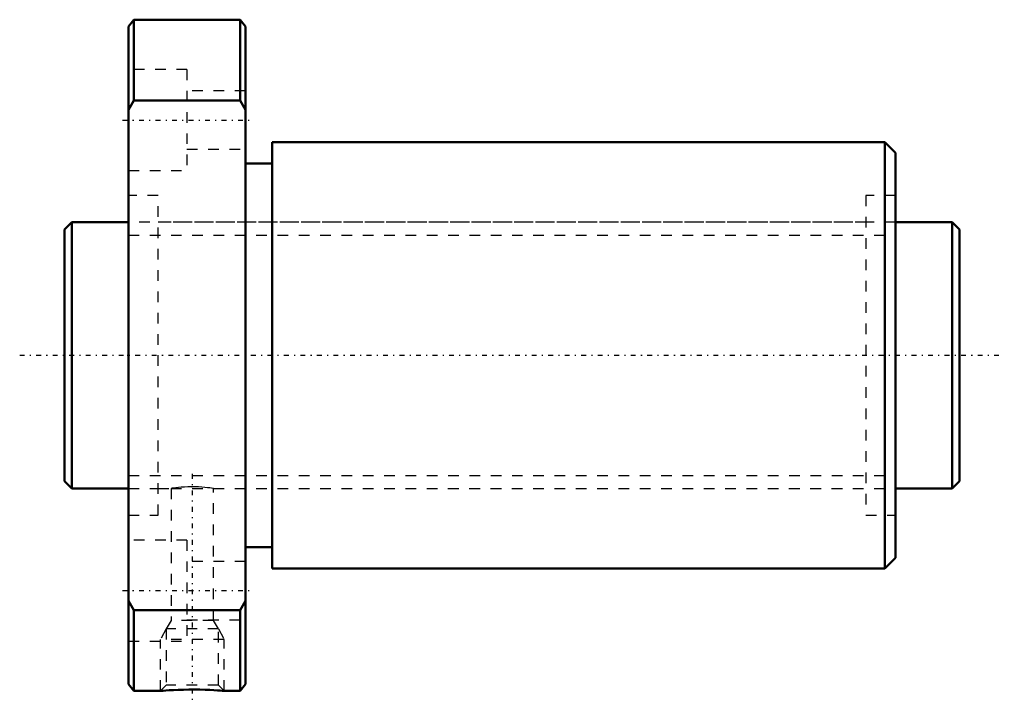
# Model space of a CAD drawing. Header units: millimetres. Extents: x -4.2 to 88.2, y -32.5 to 31.5.
import ezdxf

# ---------------------------------------------------------------- set-up
doc = ezdxf.new("R2010")
doc.units = ezdxf.units.MM
doc.linetypes.add('Center', pattern=[1.5, 0.45, -0.5, 0.05, -0.5])
doc.linetypes.add('Dashed', pattern=[2, 1, -1])
for name, color, linetype, lineweight in [('2d ConnectionPoints', 7, 'Continuous', 50), ('AM_0', 7, 'Continuous', 50), ('AM_5', 3, 'Continuous', 25), ('AM_7', 7, 'Center', 25), ('AM_9', 6, 'Dashed', 25)]:
    doc.layers.add(name, color=color, linetype=linetype, lineweight=lineweight)

# ---------------------------------------------------------------- blocks, each defined once
blk = doc.blocks.new('1_DIK_2506_6RR_Nut_0_in_DIK2506_6RRG0_84LC0_000_0')
at = {"layer": 'AM_0'}
for p, q in [((6.5, 31.5), (6, 30.85)), ((16.5, 31.5), (6.5, 31.5)), ((6.5, 31.5), (6.5, 23.917)), ((16.5, 23.917), (16.5, 31.5)), ((17, 30.85), (16.5, 31.5)), ((6, -30.85), (6, 30.85)), ((17, -30.85), (17, 30.85)), ((6.5, 23.917), (6, 23.054)), ((16.5, 23.917), (6.5, 23.917)), ((17, 23.054), (16.5, 23.917)), ((77, 20), (19.5, 20)), ((19.5, 20), (19.5, -20)), ((78, 19), (77, 20)), ((77, 20), (77, -20)), ((78, 19), (78, -19)), ((19.5, 18), (17, 18)), ((17, -18), (19.5, -18)), ((77, -20), (78, -19)), ((19.5, -20), (77, -20)), ((6, -23.054), (6.5, -23.917)), ((16.5, -23.917), (17, -23.054)), ((6.5, -23.917), (6.5, -31.5)), ((16.5, -23.917), (6.5, -23.917)), ((16.5, -31.5), (16.5, -23.917)), ((6, -30.85), (6.5, -31.5)), ((16.5, -31.5), (17, -30.85)), ((6.5, -31.5), (9.01, -31.5)), ((14.994, -31.5), (16.5, -31.5))]:
    blk.add_line(p, q, dxfattribs=at)
blk.add_lwpolyline([(15, -31.5), (14.999, -31.5), (14.947, -31.495), (14.816, -31.485), (14.619, -31.469), (14.35, -31.45), (14.021, -31.429), (13.631, -31.408), (13.194, -31.39), (12.712, -31.376), (12.209, -31.37), (11.685, -31.371), (11.176, -31.379), (10.677, -31.395), (10.233, -31.415), (9.827, -31.438), (9.507, -31.46), (9.252, -31.479), (9.091, -31.492), (9.009, -31.499), (9, -31.5)], dxfattribs=at)
at = {"layer": 'AM_5', "linetype": 'Dashed'}
for p, q in [((9.541, -25.68), (9, -26.68)), ((14.459, -25.68), (15, -26.68)), ((15, -26.68), (9, -26.68)), ((9, -31.5), (9, -26.68)), ((15, -31.5), (15, -26.68))]:
    blk.add_line(p, q, dxfattribs=at)
at = {"layer": 'AM_7'}
for p, q in [((5.45, 22.084), (17.55, 22.084)), ((12, -11.13), (12, -32.47)), ((5.45, -22.084), (17.55, -22.084))]:
    blk.add_line(p, q, dxfattribs=at)
at = {"layer": 'AM_9'}
for p, q in [((11.5, 26.834), (6, 26.834)), ((11.5, 26.834), (11.5, 17.334)), ((17, 24.834), (11.5, 24.834)), ((11.5, 19.334), (17, 19.334)), ((6, 17.334), (11.5, 17.334)), ((8.8, 15), (6, 15)), ((8.8, -15), (8.8, 15)), ((78, 15), (75.2, 15)), ((75.2, 15), (75.2, -15)), ((75.2, 12.5), (8.8, 12.5)), ((8.8, -12.5), (10.001, -12.5)), ((10, -12.5), (10, -24.88)), ((11.963, -12.339), (12, -12.339)), ((13.993, -12.5), (75.2, -12.5)), ((14, -24.88), (14, -12.499)), ((6, -15), (8.8, -15)), ((75.2, -15), (78, -15)), ((11.5, -17.334), (6, -17.334)), ((11.5, -17.334), (11.5, -26.834)), ((17, -19.334), (11.5, -19.334)), ((10, -24.88), (9.541, -25.68)), ((14, -24.88), (10, -24.88)), ((11.5, -24.834), (17, -24.834)), ((14.459, -25.68), (14, -24.88)), ((9.541, -25.68), (9.541, -30.959)), ((14.459, -25.68), (9.541, -25.68)), ((14.459, -30.959), (14.459, -25.68)), ((6, -26.834), (11.5, -26.834)), ((9.541, -30.959), (9, -31.5)), ((14.459, -30.959), (9.541, -30.959)), ((15, -31.5), (14.459, -30.959))]:
    blk.add_line(p, q, dxfattribs=at)
blk.add_lwpolyline([(14, -12.5), (13.988, -12.498), (13.925, -12.488), (13.807, -12.471), (13.642, -12.448), (13.426, -12.421), (13.174, -12.395), (12.881, -12.37), (12.571, -12.352), (12.235, -12.341), (11.905, -12.339), (11.569, -12.347), (11.255, -12.361), (10.954, -12.383), (10.688, -12.408), (10.452, -12.436), (10.263, -12.461), (10.119, -12.481), (10.033, -12.495), (10, -12.5), (10, -12.5)], dxfattribs=at)
blk = doc.blocks.new('2_DIK_2506_6RR08400_Shaft_0_in_DIK2506_6RRG0_84LC0_000_0')
at = {"layer": 'AM_0'}
for p, q in [((0.7, 12.5), (0, 11.8)), ((6, 12.5), (0.7, 12.5)), ((0.7, 12.5), (0.7, -12.5)), ((83.3, 12.5), (78, 12.5)), ((84, 11.8), (83.3, 12.5)), ((83.3, 12.5), (83.3, -12.5)), ((0, 11.8), (0, -11.8)), ((84, 11.8), (84, -11.8)), ((0, -11.8), (0.7, -12.5)), ((83.3, -12.5), (84, -11.8)), ((0.7, -12.5), (6, -12.5)), ((78, -12.5), (83.3, -12.5))]:
    blk.add_line(p, q, dxfattribs=at)
at = {"layer": 'AM_5', "linetype": 'Dashed'}
for p, q in [((6, 11.273), (78, 11.273)), ((6, -11.273), (78, -11.273))]:
    blk.add_line(p, q, dxfattribs=at)
at = {"layer": 'AM_7'}
blk.add_line((-4.2, 0), (88.2, 0), dxfattribs=at)
at = {"layer": 'AM_9'}
for p, q in [((78, 12.5), (6, 12.5)), ((6, -12.5), (78, -12.5))]:
    blk.add_line(p, q, dxfattribs=at)

msp = doc.modelspace()

# ---------------------------------------------------------------- linework, layer by layer
at = {"layer": '2d ConnectionPoints'}
for p in [(0, 0), (6, 0)]:
    msp.add_point(p, dxfattribs=at)

# ---------------------------------------------------------------- block references
for name in ['1_DIK_2506_6RR_Nut_0_in_DIK2506_6RRG0_84LC0_000_0', '2_DIK_2506_6RR08400_Shaft_0_in_DIK2506_6RRG0_84LC0_000_0']:
    msp.add_blockref(name, (0, 0))

doc.saveas('drawing.dxf')
